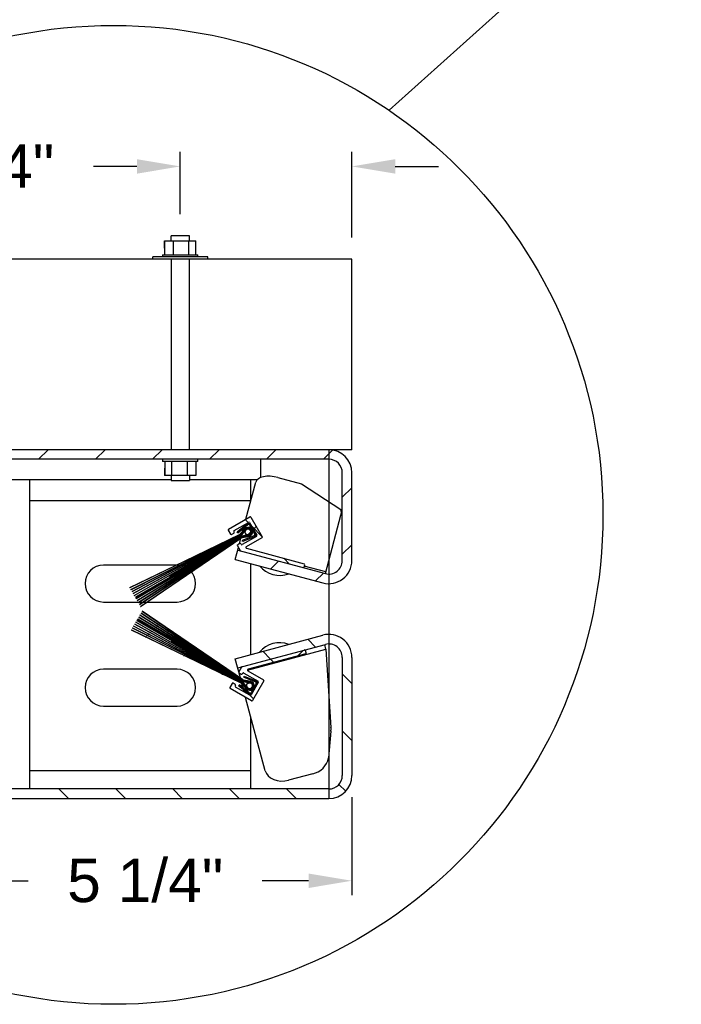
# Model space of a CAD drawing. Header units: inches. Extents: x 170 to 312, y 215 to 248.
# Tile 112 of 256: x 198.96 to 200.39, y 216.19 to 218.32. Entities that reach past the tile are written whole.
import ezdxf

# ---------------------------------------------------------------- set-up
doc = ezdxf.new("R2010")
doc.units = ezdxf.units.IN
doc.header["$LTSCALE"] = 0.25
doc.header["$MEASUREMENT"] = 0
doc.layers.add('ANNOTATIONS', color=1, linetype='Continuous')
doc.layers.add('DETAILS', color=4, linetype='Continuous')
doc.styles.add('ARIAL', font='arial.ttf', dxfattribs={"height": 0.09375})
doc.dimstyles.new('STANDARD$0', dxfattribs={"dimtxt": 0.09375, "dimasz": 0.09375, "dimexe": 0.03125, "dimexo": 0.046875, "dimgap": 0.09, "dimtad": 0, "dimtih": 1, "dimtoh": 1, "dimdec": 4, "dimzin": 0, "dimdsep": 46, "dimtxsty": 'ARIAL', "dimcen": 0.09, "dimadec": 0, "dimazin": 0, "dimtfac": 1, "dimtdec": 4, "dimtofl": 0, "dimtmove": 0, "dimatfit": 1, "dimfxl": 1, "dimtolj": 1, "dimtzin": 0, "dimarcsym": 0})
pattern_1 = [(45, (194.91003, 211.79544), (-0.061582, 0.061582), [])]
pattern_2 = [(135, (194.91003, 211.79544), (-0.061582, -0.061582), []), (225, (194.91003, 211.79544), (-0.061582, -0.1847461), [0.2177254, -0.1306352])]

# ---------------------------------------------------------------- blocks, each defined once
blk = doc.blocks.new('*D157')
at = {"layer": 'ANNOTATIONS', "color": 0, "lineweight": -2, "transparency": 16777216}
for p, q in [((199.6788, 216.6338), (199.6788, 216.4218)), ((198.7861, 216.584), (198.7861, 216.4218)), ((198.8798, 216.4531), (198.9787, 216.4531)), ((199.585, 216.4531), (199.4849, 216.4531))]:
    blk.add_line(p, q, dxfattribs=at)
at = {"layer": 'ANNOTATIONS', "color": 0, "transparency": 16777216}
for points in [[(198.8798, 216.4687), (198.8798, 216.4374), (198.7861, 216.4531)], [(199.585, 216.4687), (199.585, 216.4374), (199.6788, 216.4531)]]:
    blk.add_solid(points, dxfattribs=at)
at = {"layer": 'defpoints', "color": 0, "transparency": 16777216}
for p in [(199.6788, 216.6807), (198.7861, 216.6309), (199.6788, 216.4531)]:
    blk.add_point(p, dxfattribs=at)
at = {"layer": 'ANNOTATIONS', "color": 0, "transparency": 16777216, "insert": (199.2318, 216.4531), "char_height": 0.09375, "attachment_point": 5, "style": 'ARIAL'}
blk.add_mtext('\\A1;5 1/4"', dxfattribs=at)
blk = doc.blocks.new('*D159')
at = {"layer": 'ANNOTATIONS', "color": 0, "lineweight": -2, "transparency": 16777216}
for p, q in [((199.3076, 217.8949), (199.3076, 218.0294)), ((199.6788, 217.8445), (199.6788, 218.0294)), ((199.2138, 217.9982), (199.1201, 217.9982)), ((199.7725, 217.9982), (199.8663, 217.9982))]:
    blk.add_line(p, q, dxfattribs=at)
at = {"layer": 'ANNOTATIONS', "color": 0, "transparency": 16777216}
for points in [[(199.2138, 218.0138), (199.2138, 217.9825), (199.3076, 217.9982)], [(199.7725, 218.0138), (199.7725, 217.9825), (199.6788, 217.9982)]]:
    blk.add_solid(points, dxfattribs=at)
at = {"layer": 'defpoints', "color": 0, "transparency": 16777216}
for p in [(199.6788, 217.9982), (199.3076, 217.848), (199.6788, 217.7977)]:
    blk.add_point(p, dxfattribs=at)
at = {"layer": 'ANNOTATIONS', "color": 0, "transparency": 16777216, "insert": (198.8662, 217.9982), "char_height": 0.09375, "attachment_point": 5, "style": 'ARIAL'}
blk.add_mtext('\\A1;2 3/4"', dxfattribs=at)

msp = doc.modelspace()

# ---------------------------------------------------------------- hatches: boundary and pattern name
at = {"layer": 'DETAILS'}
h = msp.add_hatch(dxfattribs=at)
h.set_pattern_fill('ANSI31', color=256, scale=0.696721, style=0)
h.set_pattern_definition(pattern_1)
edge = h.paths.add_edge_path(flags=0)
edge.add_line((199.62143, 217.11738), (199.43177, 217.1682))
edge.add_line((199.43177, 217.1682), (199.4264, 217.14818))
edge.add_line((199.4264, 217.14818), (199.61606, 217.09736))
edge.add_arc((199.62896, 217.14547), 0.04982, 255, 360)
edge.add_line((199.67877, 217.14547), (199.67877, 217.33555))
edge.add_arc((199.62896, 217.33555), 0.04982, 0, 90)
edge.add_line((199.62896, 217.38537), (198.85769, 217.38537))
edge.add_arc((198.85769, 217.33555), 0.04982, 90, 180)
edge.add_line((198.80787, 217.33555), (198.80787, 216.70145))
edge.add_arc((198.85769, 216.70145), 0.04982, 180, 270)
edge.add_line((198.85769, 216.65163), (198.9385, 216.65163))
edge.add_line((198.9385, 216.65163), (198.9385, 216.67236))
edge.add_line((198.9385, 216.67236), (198.85769, 216.67236))
edge.add_arc((198.85769, 216.70145), 0.02909, 180, 270, ccw=False)
edge.add_line((198.8286, 216.70145), (198.8286, 217.33555))
edge.add_arc((198.85769, 217.33555), 0.02909, 90, 180, ccw=False)
edge.add_line((198.85769, 217.36464), (199.62896, 217.36464))
edge.add_arc((199.62896, 217.33555), 0.02909, 0, 90, ccw=False)
edge.add_line((199.65804, 217.33555), (199.65804, 217.14547))
edge.add_arc((199.62896, 217.14547), 0.02909, 255, 360, ccw=False)
h = msp.add_hatch(dxfattribs=at)
h.set_pattern_fill('ANSI38', color=256, scale=0.696721, angle=90, style=0)
h.set_pattern_definition(pattern_2)
edge = h.paths.add_edge_path(flags=0)
edge.add_arc((199.43262, 217.1781), 0.00174, 120, 210)
edge.add_line((199.43111, 217.17723), (199.4368, 217.16738))
edge.add_arc((199.4383, 217.16825), 0.00174, 210, 255)
edge.add_line((199.43785, 217.16657), (199.57324, 217.13029))
edge.add_arc((199.57369, 217.13197), 0.00174, 255, 345)
edge.add_line((199.57537, 217.13152), (199.57672, 217.13657))
edge.add_arc((199.57504, 217.13702), 0.00174, 345, 435)
edge.add_line((199.57549, 217.1387), (199.45083, 217.17211))
edge.add_arc((199.45128, 217.17379), 0.00174, 120, 255, ccw=False)
edge.add_line((199.45041, 217.1753), (199.48429, 217.19486))
edge.add_arc((199.48342, 217.19636), 0.00174, 300, 390)
edge.add_line((199.48492, 217.19723), (199.46054, 217.23947))
edge.add_arc((199.45903, 217.2386), 0.00174, 30, 120)
edge.add_line((199.45816, 217.24011), (199.41215, 217.21355))
edge.add_arc((199.41302, 217.21204), 0.00174, 120, 210)
edge.add_line((199.41151, 217.21117), (199.4163, 217.20287))
edge.add_arc((199.41781, 217.20374), 0.00174, 210, 300)
edge.add_line((199.41868, 217.20223), (199.42321, 217.20485))
edge.add_arc((199.42234, 217.20635), 0.00174, 300, 390)
edge.add_line((199.42385, 217.20723), (199.42341, 217.20798))
edge.add_arc((199.42492, 217.20885), 0.00174, 120, 210, ccw=False)
edge.add_line((199.42405, 217.21036), (199.45497, 217.22821))
edge.add_arc((199.45584, 217.2267), 0.00174, 30, 120, ccw=False)
edge.add_line((199.45735, 217.22757), (199.47303, 217.20042))
edge.add_arc((199.47152, 217.19955), 0.00174, -60, 30, ccw=False)
edge.add_line((199.47239, 217.19804), (199.44147, 217.18019))
edge.add_arc((199.4406, 217.1817), 0.00174, 210, 300, ccw=False)
edge.add_line((199.43909, 217.18083), (199.43865, 217.18158))
edge.add_arc((199.43714, 217.18071), 0.00174, 30, 120)
edge.add_line((199.43627, 217.18222), (199.43175, 217.17961))
h = msp.add_hatch(dxfattribs=at)
h.set_pattern_fill('ANSI31', color=256, scale=0.696721, style=0)
h.set_pattern_definition(pattern_1)
edge = h.paths.add_edge_path(flags=0)
edge.add_line((199.442, 217.19525), (199.45347, 217.19771))
edge.add_arc((199.45418, 217.20759), 0.00991, 265.87014, 514.12986)
edge.add_line((199.44526, 217.21192), (199.4374, 217.20322))
edge.add_arc((199.42965, 217.21022), 0.01045, 300, 317.89522, ccw=False)
edge.add_line((199.43487, 217.20117), (199.19851, 217.08716))
edge.add_line((199.19851, 217.08716), (199.19866, 217.08691))
edge.add_line((199.19866, 217.08691), (199.43496, 217.20102))
edge.add_arc((199.42965, 217.21022), 0.01062, 300, 317.89522)
edge.add_line((199.43753, 217.2031), (199.44541, 217.21182))
edge.add_arc((199.45418, 217.20759), 0.00973, -94.27546, 154.27546, ccw=False)
edge.add_line((199.45345, 217.19789), (199.44197, 217.19542))
edge.add_arc((199.44419, 217.18503), 0.01062, 102.10478, 120)
edge.add_line((199.43888, 217.19423), (199.2219, 217.04665))
edge.add_line((199.2219, 217.04665), (199.22205, 217.04639))
edge.add_line((199.22205, 217.04639), (199.43897, 217.19408))
edge.add_arc((199.44419, 217.18503), 0.01045, 102.10478, 120, ccw=False)
h = msp.add_hatch(dxfattribs=at)
h.set_pattern_fill('ANSI31', color=256, scale=0.696721, style=0)
h.set_pattern_definition(pattern_1)
edge = h.paths.add_edge_path(flags=0)
edge.add_line((199.44193, 217.19559), (199.45344, 217.19806))
edge.add_arc((199.45418, 217.20759), 0.00956, 265.57496, 514.42504)
edge.add_line((199.44556, 217.21172), (199.43766, 217.20298))
edge.add_arc((199.42965, 217.21022), 0.0108, 300, 317.89522, ccw=False)
edge.add_line((199.43505, 217.20087), (199.20096, 217.08292))
edge.add_line((199.20096, 217.08292), (199.20111, 217.08266))
edge.add_line((199.20111, 217.08266), (199.43514, 217.20072))
edge.add_arc((199.42965, 217.21022), 0.01097, 300, 317.89522)
edge.add_line((199.43779, 217.20287), (199.4457, 217.21162))
edge.add_arc((199.45418, 217.20759), 0.00939, -94.5788, 154.5788, ccw=False)
edge.add_line((199.45343, 217.19824), (199.44189, 217.19576))
edge.add_arc((199.44419, 217.18503), 0.01097, 102.10478, 120)
edge.add_line((199.43871, 217.19454), (199.21945, 217.05089))
edge.add_line((199.21945, 217.05089), (199.2196, 217.05064))
edge.add_line((199.2196, 217.05064), (199.43879, 217.19438))
edge.add_arc((199.44419, 217.18503), 0.0108, 102.10478, 120, ccw=False)
h = msp.add_hatch(dxfattribs=at)
h.set_pattern_fill('ANSI31', color=256, scale=0.696721, style=0)
h.set_pattern_definition(pattern_1)
edge = h.paths.add_edge_path(flags=0)
edge.add_line((199.44186, 217.19593), (199.45342, 217.19841))
edge.add_arc((199.45418, 217.20759), 0.00921, 265.26307, 514.73693)
edge.add_line((199.44585, 217.21152), (199.43792, 217.20275))
edge.add_arc((199.42965, 217.21022), 0.01115, 300, 317.89522, ccw=False)
edge.add_line((199.43522, 217.20057), (199.20339, 217.07871))
edge.add_line((199.20339, 217.07871), (199.20354, 217.07846))
edge.add_line((199.20354, 217.07846), (199.43531, 217.20042))
edge.add_arc((199.42965, 217.21022), 0.01132, 300, 317.89522)
edge.add_line((199.43805, 217.20263), (199.446, 217.21143))
edge.add_arc((199.45418, 217.20759), 0.00904, -94.89964, 154.89964, ccw=False)
edge.add_line((199.45341, 217.19859), (199.44182, 217.1961))
edge.add_arc((199.44419, 217.18503), 0.01132, 102.10478, 120)
edge.add_line((199.43853, 217.19484), (199.21703, 217.0551))
edge.add_line((199.21703, 217.0551), (199.21717, 217.05484))
edge.add_line((199.21717, 217.05484), (199.43862, 217.19469))
edge.add_arc((199.44419, 217.18503), 0.01115, 102.10478, 120, ccw=False)
h = msp.add_hatch(dxfattribs=at)
h.set_pattern_fill('ANSI31', color=256, scale=0.696721, style=0)
h.set_pattern_definition(pattern_1)
edge = h.paths.add_edge_path(flags=0)
edge.add_line((199.44178, 217.19627), (199.4534, 217.19876))
edge.add_arc((199.45418, 217.20759), 0.00886, 264.93284, 515.06716)
edge.add_line((199.44614, 217.21133), (199.43818, 217.20252))
edge.add_arc((199.42965, 217.21022), 0.0115, 300, 317.89522, ccw=False)
edge.add_line((199.4354, 217.20027), (199.20581, 217.07453))
edge.add_line((199.20581, 217.07453), (199.20595, 217.07428))
edge.add_line((199.20595, 217.07428), (199.43548, 217.20012))
edge.add_arc((199.42965, 217.21022), 0.01167, 300, 317.89522)
edge.add_line((199.43831, 217.2024), (199.44629, 217.21123))
edge.add_arc((199.45418, 217.20759), 0.00869, -95.23973, 155.23973, ccw=False)
edge.add_line((199.45339, 217.19894), (199.44175, 217.19644))
edge.add_arc((199.44419, 217.18503), 0.01167, 102.10478, 120)
edge.add_line((199.43836, 217.19514), (199.21461, 217.05928))
edge.add_line((199.21461, 217.05928), (199.21476, 217.05903))
edge.add_line((199.21476, 217.05903), (199.43845, 217.19499))
edge.add_arc((199.44419, 217.18503), 0.0115, 102.10478, 120, ccw=False)
h = msp.add_hatch(dxfattribs=at)
h.set_pattern_fill('ANSI31', color=256, scale=0.696721, style=0)
h.set_pattern_definition(pattern_1)
edge = h.paths.add_edge_path(flags=0)
edge.add_line((199.43857, 217.20217), (199.44658, 217.21104))
edge.add_arc((199.45418, 217.20759), 0.00834, -95.60109, 155.60109, ccw=False)
edge.add_line((199.45337, 217.19929), (199.44167, 217.19678))
edge.add_arc((199.44419, 217.18503), 0.01202, 102.10478, 120)
edge.add_line((199.43818, 217.19544), (199.21221, 217.06344))
edge.add_line((199.21221, 217.06344), (199.21236, 217.06319))
edge.add_line((199.21236, 217.06319), (199.43827, 217.19529))
edge.add_arc((199.44419, 217.18503), 0.01184, 102.10478, 120, ccw=False)
edge.add_line((199.44171, 217.19661), (199.45338, 217.19912))
edge.add_arc((199.45418, 217.20759), 0.00851, 264.58238, 515.41762)
edge.add_line((199.44644, 217.21113), (199.43844, 217.20228))
edge.add_arc((199.42965, 217.21022), 0.01184, 300, 317.89522, ccw=False)
edge.add_line((199.43557, 217.19997), (199.20821, 217.07037))
edge.add_line((199.20821, 217.07037), (199.20836, 217.07012))
edge.add_line((199.20836, 217.07012), (199.43566, 217.19982))
edge.add_arc((199.42965, 217.21022), 0.01202, 300, 317.89522)
h = msp.add_hatch(dxfattribs=at)
h.set_pattern_fill('ANSI31', color=256, scale=0.696721, style=0)
h.set_pattern_definition(pattern_1)
edge = h.paths.add_edge_path(flags=0)
edge.add_line((199.45328, 217.20123), (199.44127, 217.19866))
edge.add_arc((199.44419, 217.18503), 0.01393, 102.10478, 120)
edge.add_line((199.43723, 217.1971), (199.21059, 217.06625))
edge.add_line((199.21059, 217.06625), (199.21146, 217.06474))
edge.add_line((199.21146, 217.06474), (199.4381, 217.19559))
edge.add_arc((199.44419, 217.18503), 0.01219, 102.10478, 120, ccw=False)
edge.add_line((199.44164, 217.19695), (199.45336, 217.19947))
edge.add_arc((199.45418, 217.20759), 0.00817, 264.20956, 515.79044)
edge.add_line((199.44673, 217.21094), (199.4387, 217.20205))
edge.add_arc((199.42965, 217.21022), 0.01219, 300, 317.89522, ccw=False)
edge.add_line((199.43575, 217.19966), (199.28453, 217.11236))
edge.add_line((199.28453, 217.11236), (199.2854, 217.11085))
edge.add_line((199.2854, 217.11085), (199.43662, 217.19816))
edge.add_arc((199.42965, 217.21022), 0.01393, 300, 317.89522)
edge.add_line((199.43999, 217.20088), (199.44822, 217.20999))
edge.add_arc((199.45418, 217.20759), 0.00642, -98.09344, 158.09344, ccw=False)
h = msp.add_hatch(dxfattribs=at)
h.set_pattern_fill('ANSI31', color=256, scale=0.696721, style=0)
h.set_pattern_definition(pattern_1)
edge = h.paths.add_edge_path(flags=0)
edge.add_arc((199.46585, 217.20187), 0.00288, -68.65121, 30, ccw=False)
edge.add_line((199.4669, 217.19919), (199.44167, 217.18933))
edge.add_line((199.44167, 217.18933), (199.44262, 217.18689))
edge.add_line((199.44262, 217.18689), (199.46785, 217.19675))
edge.add_arc((199.46585, 217.20187), 0.00549, 291.34879, 390)
edge.add_line((199.47061, 217.20461), (199.45977, 217.22339))
edge.add_arc((199.45501, 217.22064), 0.00549, 30, 128.65121)
edge.add_line((199.45159, 217.22493), (199.43043, 217.20801))
edge.add_line((199.43043, 217.20801), (199.43206, 217.20597))
edge.add_line((199.43206, 217.20597), (199.45322, 217.22289))
edge.add_arc((199.45501, 217.22064), 0.00288, 30, 128.65121, ccw=False)
edge.add_line((199.45751, 217.22208), (199.46835, 217.20331))
h = msp.add_hatch(dxfattribs=at)
h.set_pattern_fill('ANSI31', color=256, scale=0.696721, style=0)
h.set_pattern_definition(pattern_1)
edge = h.paths.add_edge_path(flags=0)
edge.add_arc((199.45418, 217.20759), 0.00634, 180, 540)
h = msp.add_hatch(dxfattribs=at)
h.set_pattern_fill('ANSI31', color=256, scale=0.696721, style=0)
h.set_pattern_definition(pattern_1)
edge = h.paths.add_edge_path(flags=0)
edge.add_line((199.45683, 216.88479), (199.44537, 216.88724))
edge.add_arc((199.44756, 216.89746), 0.01045, 240, 257.89522, ccw=False)
edge.add_line((199.44233, 216.88841), (199.22542, 217.0361))
edge.add_line((199.22542, 217.0361), (199.22527, 217.03584))
edge.add_line((199.22527, 217.03584), (199.44225, 216.88826))
edge.add_arc((199.44756, 216.89746), 0.01062, 240, 257.89522)
edge.add_line((199.44533, 216.88707), (199.45682, 216.88461))
edge.add_arc((199.45755, 216.8749), 0.00973, -154.27546, 94.27546, ccw=False)
edge.add_line((199.44878, 216.87068), (199.4409, 216.8794))
edge.add_arc((199.43301, 216.87227), 0.01062, 42.10478, 60)
edge.add_line((199.43833, 216.88147), (199.20203, 216.99559))
edge.add_line((199.20203, 216.99559), (199.20188, 216.99533))
edge.add_line((199.20188, 216.99533), (199.43824, 216.88132))
edge.add_arc((199.43301, 216.87227), 0.01045, 42.10478, 60, ccw=False)
edge.add_line((199.44077, 216.87928), (199.44863, 216.87058))
edge.add_arc((199.45755, 216.8749), 0.00991, 205.87014, 454.12986)
h = msp.add_hatch(dxfattribs=at)
h.set_pattern_fill('ANSI31', color=256, scale=0.696721, style=0)
h.set_pattern_definition(pattern_1)
edge = h.paths.add_edge_path(flags=0)
edge.add_line((199.45681, 216.88443), (199.44529, 216.8869))
edge.add_arc((199.44756, 216.89746), 0.0108, 240, 257.89522, ccw=False)
edge.add_line((199.44216, 216.88811), (199.22297, 217.03186))
edge.add_line((199.22297, 217.03186), (199.22282, 217.0316))
edge.add_line((199.22282, 217.0316), (199.44207, 216.88796))
edge.add_arc((199.44756, 216.89746), 0.01097, 240, 257.89522)
edge.add_line((199.44526, 216.88673), (199.4568, 216.88426))
edge.add_arc((199.45755, 216.8749), 0.00939, -154.5788, 94.5788, ccw=False)
edge.add_line((199.44907, 216.87087), (199.44116, 216.87963))
edge.add_arc((199.43301, 216.87227), 0.01097, 42.10478, 60)
edge.add_line((199.4385, 216.88178), (199.20448, 216.99983))
edge.add_line((199.20448, 216.99983), (199.20433, 216.99958))
edge.add_line((199.20433, 216.99958), (199.43841, 216.88162))
edge.add_arc((199.43301, 216.87227), 0.0108, 42.10478, 60, ccw=False)
edge.add_line((199.44103, 216.87951), (199.44892, 216.87078))
edge.add_arc((199.45755, 216.8749), 0.00956, 205.57496, 454.42504)
h = msp.add_hatch(dxfattribs=at)
h.set_pattern_fill('ANSI31', color=256, scale=0.696721, style=0)
h.set_pattern_definition(pattern_1)
edge = h.paths.add_edge_path(flags=0)
edge.add_line((199.45678, 216.88408), (199.44522, 216.88656))
edge.add_arc((199.44756, 216.89746), 0.01115, 240, 257.89522, ccw=False)
edge.add_line((199.44198, 216.88781), (199.22054, 217.02765))
edge.add_line((199.22054, 217.02765), (199.22039, 217.0274))
edge.add_line((199.22039, 217.0274), (199.4419, 216.88766))
edge.add_arc((199.44756, 216.89746), 0.01132, 240, 257.89522)
edge.add_line((199.44518, 216.88639), (199.45677, 216.88391))
edge.add_arc((199.45755, 216.8749), 0.00904, -154.89964, 94.89964, ccw=False)
edge.add_line((199.44936, 216.87107), (199.44141, 216.87986))
edge.add_arc((199.43301, 216.87227), 0.01132, 42.10478, 60)
edge.add_line((199.43868, 216.88208), (199.2069, 217.00404))
edge.add_line((199.2069, 217.00404), (199.20676, 217.00378))
edge.add_line((199.20676, 217.00378), (199.43859, 216.88193))
edge.add_arc((199.43301, 216.87227), 0.01115, 42.10478, 60, ccw=False)
edge.add_line((199.44128, 216.87975), (199.44921, 216.87097))
edge.add_arc((199.45755, 216.8749), 0.00921, 205.26307, 454.73693)
h = msp.add_hatch(dxfattribs=at)
h.set_pattern_fill('ANSI31', color=256, scale=0.696721, style=0)
h.set_pattern_definition(pattern_1)
edge = h.paths.add_edge_path(flags=0)
edge.add_line((199.45676, 216.88373), (199.44515, 216.88622))
edge.add_arc((199.44756, 216.89746), 0.0115, 240, 257.89522, ccw=False)
edge.add_line((199.44181, 216.88751), (199.21812, 217.02347))
edge.add_line((199.21812, 217.02347), (199.21798, 217.02322))
edge.add_line((199.21798, 217.02322), (199.44172, 216.88736))
edge.add_arc((199.44756, 216.89746), 0.01167, 240, 257.89522)
edge.add_line((199.44511, 216.88605), (199.45675, 216.88356))
edge.add_arc((199.45755, 216.8749), 0.00869, -155.23973, 95.23973, ccw=False)
edge.add_line((199.44965, 216.87126), (199.44167, 216.8801))
edge.add_arc((199.43301, 216.87227), 0.01167, 42.10478, 60)
edge.add_line((199.43885, 216.88238), (199.20932, 217.00822))
edge.add_line((199.20932, 217.00822), (199.20917, 217.00796))
edge.add_line((199.20917, 217.00796), (199.43876, 216.88223))
edge.add_arc((199.43301, 216.87227), 0.0115, 42.10478, 60, ccw=False)
edge.add_line((199.44154, 216.87998), (199.44951, 216.87117))
edge.add_arc((199.45755, 216.8749), 0.00886, 204.93284, 455.06716)
h = msp.add_hatch(dxfattribs=at)
h.set_pattern_fill('ANSI31', color=256, scale=0.696721, style=0)
h.set_pattern_definition(pattern_1)
edge = h.paths.add_edge_path(flags=0)
edge.add_line((199.44995, 216.87146), (199.44193, 216.88033))
edge.add_arc((199.43301, 216.87227), 0.01202, 42.10478, 60)
edge.add_line((199.43902, 216.88268), (199.21172, 217.01238))
edge.add_line((199.21172, 217.01238), (199.21157, 217.01213))
edge.add_line((199.21157, 217.01213), (199.43894, 216.88253))
edge.add_arc((199.43301, 216.87227), 0.01184, 42.10478, 60, ccw=False)
edge.add_line((199.4418, 216.88021), (199.4498, 216.87136))
edge.add_arc((199.45755, 216.8749), 0.00851, 204.58238, 455.41762)
edge.add_line((199.45674, 216.88338), (199.44507, 216.88588))
edge.add_arc((199.44756, 216.89746), 0.01184, 240, 257.89522, ccw=False)
edge.add_line((199.44164, 216.88721), (199.21572, 217.01931))
edge.add_line((199.21572, 217.01931), (199.21557, 217.01905))
edge.add_line((199.21557, 217.01905), (199.44155, 216.88706))
edge.add_arc((199.44756, 216.89746), 0.01202, 240, 257.89522)
edge.add_line((199.44504, 216.88571), (199.45673, 216.8832))
edge.add_arc((199.45755, 216.8749), 0.00834, -155.60109, 95.60109, ccw=False)
h = msp.add_hatch(dxfattribs=at)
h.set_pattern_fill('ANSI31', color=256, scale=0.696721, style=0)
h.set_pattern_definition(pattern_1)
edge = h.paths.add_edge_path(flags=0)
edge.add_line((199.21395, 217.01625), (199.44059, 216.8854))
edge.add_arc((199.44756, 216.89746), 0.01393, 240, 257.89522)
edge.add_line((199.44464, 216.88384), (199.45664, 216.88126))
edge.add_arc((199.45755, 216.8749), 0.00642, -158.09344, 98.09344, ccw=False)
edge.add_line((199.45158, 216.87251), (199.44335, 216.88162))
edge.add_arc((199.43301, 216.87227), 0.01393, 42.10478, 60)
edge.add_line((199.43998, 216.88434), (199.28877, 216.97164))
edge.add_line((199.28877, 216.97164), (199.28789, 216.97014))
edge.add_line((199.28789, 216.97014), (199.43911, 216.88283))
edge.add_arc((199.43301, 216.87227), 0.01219, 42.10478, 60, ccw=False)
edge.add_line((199.44206, 216.88045), (199.4501, 216.87155))
edge.add_arc((199.45755, 216.8749), 0.00817, 204.20956, 455.79044)
edge.add_line((199.45672, 216.88303), (199.445, 216.88554))
edge.add_arc((199.44756, 216.89746), 0.01219, 240, 257.89522, ccw=False)
edge.add_line((199.44146, 216.8869), (199.21482, 217.01775))
edge.add_line((199.21482, 217.01775), (199.21395, 217.01625))
h = msp.add_hatch(dxfattribs=at)
h.set_pattern_fill('ANSI31', color=256, scale=0.696721, angle=90, style=0)
h.set_pattern_definition([(135, (194.91003, 211.79544), (-0.061582, -0.061582), [])])
edge = h.paths.add_edge_path(flags=0)
edge.add_line((199.43177, 216.9134), (199.62143, 216.96422))
edge.add_arc((199.62896, 216.93612), 0.02909, 0, 105, ccw=False)
edge.add_line((199.65804, 216.93612), (199.65804, 216.68072))
edge.add_arc((199.62896, 216.68072), 0.02909, 270, 360, ccw=False)
edge.add_line((199.62896, 216.65163), (198.83696, 216.65163))
edge.add_arc((198.83696, 216.68072), 0.02909, 180, 270, ccw=False)
edge.add_line((198.80787, 216.68072), (198.80787, 216.93572))
edge.add_line((198.80787, 216.93572), (198.78714, 216.93572))
edge.add_line((198.78714, 216.93572), (198.78714, 216.68072))
edge.add_arc((198.83696, 216.68072), 0.04982, 180, 270)
edge.add_line((198.83696, 216.63091), (199.62896, 216.63091))
edge.add_arc((199.62896, 216.68072), 0.04982, 270, 360)
edge.add_line((199.67877, 216.68072), (199.67877, 216.93612))
edge.add_arc((199.62896, 216.93612), 0.04982, 0, 105)
edge.add_line((199.61606, 216.98424), (199.4264, 216.93342))
edge.add_line((199.4264, 216.93342), (199.43177, 216.9134))
h = msp.add_hatch(dxfattribs=at)
h.set_pattern_fill('ANSI38', color=256, scale=0.696721, angle=90, style=0)
h.set_pattern_definition(pattern_2)
edge = h.paths.add_edge_path(flags=0)
edge.add_arc((199.44167, 216.91425), 0.00174, 105, 150)
edge.add_line((199.44016, 216.91512), (199.43447, 216.90527))
edge.add_arc((199.43598, 216.9044), 0.00174, 150, 240)
edge.add_line((199.43511, 216.90289), (199.43964, 216.90028))
edge.add_arc((199.44051, 216.90179), 0.00174, 240, 330)
edge.add_line((199.44202, 216.90091), (199.44245, 216.90167))
edge.add_arc((199.44396, 216.9008), 0.00174, 60, 150, ccw=False)
edge.add_line((199.44483, 216.90231), (199.47575, 216.88445))
edge.add_arc((199.47488, 216.88294), 0.00174, -30, 60, ccw=False)
edge.add_line((199.47639, 216.88207), (199.46072, 216.85492))
edge.add_arc((199.45921, 216.85579), 0.00174, 240, 330, ccw=False)
edge.add_line((199.45834, 216.85428), (199.42741, 216.87214))
edge.add_arc((199.42828, 216.87365), 0.00174, 150, 240, ccw=False)
edge.add_line((199.42678, 216.87452), (199.42721, 216.87527))
edge.add_arc((199.4257, 216.87614), 0.00174, 330, 420)
edge.add_line((199.42657, 216.87765), (199.42205, 216.88026))
edge.add_arc((199.42118, 216.87875), 0.00174, 60, 150)
edge.add_line((199.41967, 216.87963), (199.41488, 216.87133))
edge.add_arc((199.41639, 216.87046), 0.00174, 150, 240)
edge.add_line((199.41552, 216.86895), (199.46152, 216.84239))
edge.add_arc((199.46239, 216.8439), 0.00174, 240, 330)
edge.add_line((199.4639, 216.84302), (199.48829, 216.88526))
edge.add_arc((199.48678, 216.88613), 0.00174, 330, 420)
edge.add_line((199.48765, 216.88764), (199.45377, 216.9072))
edge.add_arc((199.45464, 216.90871), 0.00174, 105, 240, ccw=False)
edge.add_line((199.45419, 216.91039), (199.57886, 216.94379))
edge.add_arc((199.57841, 216.94548), 0.00174, 285, 375)
edge.add_line((199.58009, 216.94593), (199.57874, 216.95097))
edge.add_arc((199.57705, 216.95052), 0.00174, 15, 105)
edge.add_line((199.5766, 216.95221), (199.44122, 216.91593))

# ---------------------------------------------------------------- linework, layer by layer
for p, q in [((199.75909, 218.11956), (200.39131, 218.68666)), ((199.2738, 217.82141), (199.2738, 217.83751)), ((199.2738, 217.83751), (199.34134, 217.83751)), ((199.27388, 217.80722), (199.27388, 217.83751)), ((199.28765, 217.83751), (199.28765, 217.84801)), ((199.32749, 217.84801), (199.28765, 217.84801)), ((199.29273, 217.80722), (199.29273, 217.83751)), ((199.32642, 217.80722), (199.32642, 217.83751)), ((199.32749, 217.83751), (199.32749, 217.84801)), ((199.34126, 217.80722), (199.34126, 217.83751)), ((199.34134, 217.82141), (199.34134, 217.83751)), ((199.26932, 217.80722), (199.26932, 217.80244)), ((199.26932, 217.80722), (199.34582, 217.80722)), ((199.34582, 217.80244), (199.34582, 217.80722)), ((199.67877, 217.79766), (198.49193, 217.79766)), ((199.36707, 217.80244), (199.24807, 217.80244)), ((199.24807, 217.79766), (199.24807, 217.80244)), ((199.28765, 217.79766), (199.28765, 217.38537)), ((199.32749, 217.38537), (199.32749, 217.79766)), ((199.36707, 217.79766), (199.36707, 217.80244)), ((199.67877, 217.38537), (199.67877, 217.79766)), ((199.67877, 217.38537), (198.49193, 217.38537)), ((199.62896, 217.38537), (199.62896, 216.63091)), ((199.62896, 217.36464), (198.85769, 217.36464)), ((199.26932, 217.36464), (199.26932, 217.35986)), ((199.34582, 217.35986), (199.26932, 217.35986)), ((199.27388, 217.35986), (199.27388, 217.32958)), ((199.28872, 217.35986), (199.28872, 217.32958)), ((199.32241, 217.35986), (199.32241, 217.32958)), ((199.34126, 217.35986), (199.34126, 217.32958)), ((199.34582, 217.35986), (199.34582, 217.36464)), ((199.48177, 217.32533), (199.48177, 217.36464)), ((199.2738, 217.34568), (199.2738, 217.32958)), ((199.34134, 217.34568), (199.34134, 217.32958)), ((198.91569, 217.3211), (199.28765, 217.3211)), ((198.98205, 216.65163), (198.98205, 217.3211)), ((199.34134, 217.32958), (199.2738, 217.32958)), ((199.28765, 217.32958), (199.28765, 217.31908)), ((199.28765, 217.31908), (199.32749, 217.31908)), ((199.32749, 217.32958), (199.32749, 217.31908)), ((199.32749, 217.3211), (199.47473, 217.3211)), ((199.46017, 217.27421), (199.46017, 217.3211)), ((199.51891, 217.32517), (199.57, 217.31148)), ((199.65804, 217.14547), (199.65804, 217.33555)), ((199.67877, 217.14547), (199.67877, 217.33555)), ((199.44973, 217.23524), (199.47121, 217.31541)), ((199.46042, 217.27511), (198.98205, 217.27511)), ((199.41215, 217.21355), (199.45816, 217.24011)), ((199.46054, 217.23947), (199.48492, 217.19723)), ((199.62143, 217.11738), (199.65524, 217.24356)), ((199.41151, 217.21117), (199.4163, 217.20287)), ((199.42405, 217.21036), (199.45497, 217.22821)), ((199.43043, 217.20801), (199.45159, 217.22493)), ((199.43206, 217.20597), (199.45322, 217.22289)), ((199.4374, 217.20322), (199.44526, 217.21192)), ((199.44541, 217.21182), (199.43753, 217.2031)), ((199.43766, 217.20298), (199.44556, 217.21172)), ((199.4457, 217.21162), (199.43779, 217.20287)), ((199.43792, 217.20275), (199.44585, 217.21152)), ((199.446, 217.21143), (199.43805, 217.20263)), ((199.43818, 217.20252), (199.44614, 217.21133)), ((199.44629, 217.21123), (199.43831, 217.2024)), ((199.43844, 217.20228), (199.44644, 217.21113)), ((199.44658, 217.21104), (199.43857, 217.20217)), ((199.44673, 217.21094), (199.4387, 217.20205)), ((199.43999, 217.20088), (199.44822, 217.20999)), ((199.44273, 217.20911), (199.44457, 217.21597)), ((199.44571, 217.22023), (199.44655, 217.22335)), ((199.45735, 217.22757), (199.47303, 217.20042)), ((199.45751, 217.22208), (199.46835, 217.20331)), ((199.19851, 217.08716), (199.43487, 217.20117)), ((199.43496, 217.20102), (199.19866, 217.08691)), ((199.20096, 217.08292), (199.43505, 217.20087)), ((199.43514, 217.20072), (199.20111, 217.08266)), ((199.20339, 217.07871), (199.43522, 217.20057)), ((199.43531, 217.20042), (199.20354, 217.07846)), ((199.20581, 217.07453), (199.4354, 217.20027)), ((199.43548, 217.20012), (199.20595, 217.07428)), ((199.20821, 217.07037), (199.43557, 217.19997)), ((199.43566, 217.19982), (199.20836, 217.07012)), ((199.43723, 217.1971), (199.21059, 217.06625)), ((199.21146, 217.06474), (199.4381, 217.19559)), ((199.21221, 217.06344), (199.43818, 217.19544)), ((199.43827, 217.19529), (199.21236, 217.06319)), ((199.21461, 217.05928), (199.43836, 217.19514)), ((199.43845, 217.19499), (199.21476, 217.05903)), ((199.21703, 217.0551), (199.43853, 217.19484)), ((199.43862, 217.19469), (199.21717, 217.05484)), ((199.21945, 217.05089), (199.43871, 217.19454)), ((199.43879, 217.19438), (199.2196, 217.05064)), ((199.2219, 217.04665), (199.43888, 217.19423)), ((199.43897, 217.19408), (199.22205, 217.04639)), ((199.43575, 217.19966), (199.28453, 217.11236)), ((199.2854, 217.11085), (199.43662, 217.19816)), ((199.41868, 217.20223), (199.42321, 217.20485)), ((199.42385, 217.20723), (199.42341, 217.20798)), ((199.43206, 217.20597), (199.43043, 217.20801)), ((199.43539, 217.18171), (199.43865, 217.19386)), ((199.43871, 217.19412), (199.43878, 217.19438)), ((199.43885, 217.19462), (199.43891, 217.19485)), ((199.43897, 217.19508), (199.43903, 217.1953)), ((199.43909, 217.19553), (199.43915, 217.19575)), ((199.43921, 217.19597), (199.43927, 217.19619)), ((199.43982, 217.19826), (199.44075, 217.20173)), ((199.45328, 217.20123), (199.44127, 217.19866)), ((199.47239, 217.19804), (199.44147, 217.18019)), ((199.44164, 217.19695), (199.45336, 217.19947)), ((199.44167, 217.19678), (199.45337, 217.19929)), ((199.4669, 217.19919), (199.44167, 217.18933)), ((199.44262, 217.18689), (199.44167, 217.18933)), ((199.45338, 217.19912), (199.44171, 217.19661)), ((199.44174, 217.20542), (199.44184, 217.20579)), ((199.44175, 217.19644), (199.45339, 217.19894)), ((199.4534, 217.19876), (199.44178, 217.19627)), ((199.44182, 217.1961), (199.45341, 217.19859)), ((199.45342, 217.19841), (199.44186, 217.19593)), ((199.44189, 217.19576), (199.45343, 217.19824)), ((199.45344, 217.19806), (199.44193, 217.19559)), ((199.44194, 217.20616), (199.44204, 217.20653)), ((199.44197, 217.19542), (199.45345, 217.19789)), ((199.45347, 217.19771), (199.442, 217.19525)), ((199.44214, 217.2069), (199.44224, 217.20727)), ((199.44234, 217.20764), (199.44243, 217.208)), ((199.44253, 217.20837), (199.44263, 217.20874)), ((199.46785, 217.19675), (199.44262, 217.18689)), ((199.48429, 217.19486), (199.45041, 217.1753)), ((199.4264, 217.14818), (199.43321, 217.17359)), ((199.43111, 217.17723), (199.4368, 217.16738)), ((199.43627, 217.18222), (199.43175, 217.17961)), ((199.43177, 217.1682), (199.62143, 217.11738)), ((199.4344, 217.17153), (199.43278, 217.17196)), ((199.43909, 217.18083), (199.43865, 217.18158)), ((199.45083, 217.17211), (199.57549, 217.1387)), ((199.4264, 217.14818), (199.61606, 217.09736)), ((199.3008, 217.13566), (199.14142, 217.13566)), ((199.46017, 216.94247), (199.46017, 217.13913)), ((199.57537, 217.13152), (199.57672, 217.13657)), ((199.62244, 217.12114), (199.57593, 217.1336)), ((199.28453, 217.11236), (199.2854, 217.11085)), ((199.19851, 217.08716), (199.19866, 217.08691)), ((199.20096, 217.08292), (199.20111, 217.08266)), ((199.20339, 217.07871), (199.20354, 217.07846)), ((199.20581, 217.07453), (199.20595, 217.07428)), ((199.20821, 217.07037), (199.20836, 217.07012)), ((199.21059, 217.06625), (199.21146, 217.06474)), ((199.21221, 217.06344), (199.21236, 217.06319)), ((199.14142, 217.05597), (199.3008, 217.05597)), ((199.21461, 217.05928), (199.21476, 217.05903)), ((199.21703, 217.0551), (199.21717, 217.05484)), ((199.21945, 217.05089), (199.2196, 217.05064)), ((199.2219, 217.04665), (199.22205, 217.04639)), ((199.21572, 217.01931), (199.21557, 217.01905)), ((199.44155, 216.88706), (199.21557, 217.01905)), ((199.21572, 217.01931), (199.44164, 216.88721)), ((199.21812, 217.02347), (199.21798, 217.02322)), ((199.44172, 216.88736), (199.21798, 217.02322)), ((199.21812, 217.02347), (199.44181, 216.88751)), ((199.22054, 217.02765), (199.22039, 217.0274)), ((199.4419, 216.88766), (199.22039, 217.0274)), ((199.22054, 217.02765), (199.44198, 216.88781)), ((199.22297, 217.03186), (199.22282, 217.0316)), ((199.44207, 216.88796), (199.22282, 217.0316)), ((199.22297, 217.03186), (199.44216, 216.88811)), ((199.22542, 217.0361), (199.22527, 217.03584)), ((199.44225, 216.88826), (199.22527, 217.03584)), ((199.22542, 217.0361), (199.44233, 216.88841)), ((199.20448, 216.99983), (199.20433, 216.99958)), ((199.43841, 216.88162), (199.20433, 216.99958)), ((199.20448, 216.99983), (199.4385, 216.88178)), ((199.2069, 217.00404), (199.20676, 217.00378)), ((199.43859, 216.88193), (199.20676, 217.00378)), ((199.2069, 217.00404), (199.43868, 216.88208)), ((199.20932, 217.00822), (199.20917, 217.00796)), ((199.43876, 216.88223), (199.20917, 217.00796)), ((199.20932, 217.00822), (199.43885, 216.88238)), ((199.21172, 217.01238), (199.21157, 217.01213)), ((199.43894, 216.88253), (199.21157, 217.01213)), ((199.21172, 217.01238), (199.43902, 216.88268)), ((199.21482, 217.01775), (199.21395, 217.01625)), ((199.21395, 217.01625), (199.44059, 216.8854)), ((199.44146, 216.8869), (199.21482, 217.01775)), ((199.20203, 216.99559), (199.20188, 216.99533)), ((199.43824, 216.88132), (199.20188, 216.99533)), ((199.20203, 216.99559), (199.43833, 216.88147)), ((199.4264, 216.93342), (199.61606, 216.98424)), ((199.28877, 216.97164), (199.28789, 216.97014)), ((199.28789, 216.97014), (199.43911, 216.88283)), ((199.43998, 216.88434), (199.28877, 216.97164)), ((199.43177, 216.9134), (199.62143, 216.96422)), ((199.4376, 216.89164), (199.4264, 216.93342)), ((199.4529, 216.9087), (199.62211, 216.95404)), ((199.57886, 216.94379), (199.45419, 216.91039)), ((199.58009, 216.94593), (199.57874, 216.95097)), ((199.62211, 216.95404), (199.63354, 216.78445)), ((199.65804, 216.93612), (199.65804, 216.68072)), ((199.67877, 216.93612), (199.67877, 216.68072)), ((199.44016, 216.91512), (199.43447, 216.90527)), ((199.3008, 216.91062), (199.14142, 216.91062)), ((199.43436, 216.90373), (199.43437, 216.90374)), ((199.43511, 216.90289), (199.43964, 216.90028)), ((199.43777, 216.89099), (199.43767, 216.89137)), ((199.43794, 216.89036), (199.43784, 216.89073)), ((199.44202, 216.90091), (199.44245, 216.90167)), ((199.44483, 216.90231), (199.47575, 216.88445)), ((199.44504, 216.89317), (199.44599, 216.8956)), ((199.44504, 216.89317), (199.47027, 216.88331)), ((199.44599, 216.8956), (199.47122, 216.88574)), ((199.45377, 216.9072), (199.48765, 216.88764)), ((199.41967, 216.87963), (199.41488, 216.87133)), ((199.42657, 216.87765), (199.42205, 216.88026)), ((199.42678, 216.87452), (199.42721, 216.87527)), ((199.45834, 216.85428), (199.42741, 216.87214)), ((199.4338, 216.87449), (199.43543, 216.87653)), ((199.45495, 216.85757), (199.4338, 216.87449)), ((199.45658, 216.85961), (199.43543, 216.87653)), ((199.4381, 216.88976), (199.43801, 216.89011)), ((199.43826, 216.88918), (199.43817, 216.88952)), ((199.43839, 216.88868), (199.43832, 216.88894)), ((199.43948, 216.88463), (199.43903, 216.8863)), ((199.44021, 216.8819), (199.44014, 216.88217)), ((199.44036, 216.88134), (199.44028, 216.88163)), ((199.44052, 216.88075), (199.44043, 216.88105)), ((199.44068, 216.88012), (199.4406, 216.88044)), ((199.44863, 216.87058), (199.44077, 216.87928)), ((199.44087, 216.87943), (199.44078, 216.87978)), ((199.4409, 216.8794), (199.44878, 216.87068)), ((199.44334, 216.8702), (199.44097, 216.87906)), ((199.44892, 216.87078), (199.44103, 216.87951)), ((199.44116, 216.87963), (199.44907, 216.87087)), ((199.44921, 216.87097), (199.44128, 216.87975)), ((199.44141, 216.87986), (199.44936, 216.87107)), ((199.44951, 216.87117), (199.44154, 216.87998)), ((199.44167, 216.8801), (199.44965, 216.87126)), ((199.4498, 216.87136), (199.4418, 216.88021)), ((199.44193, 216.88033), (199.44995, 216.87146)), ((199.44206, 216.88045), (199.4501, 216.87155)), ((199.45158, 216.87251), (199.44335, 216.88162)), ((199.44464, 216.88384), (199.45664, 216.88126)), ((199.45672, 216.88303), (199.445, 216.88554)), ((199.45673, 216.8832), (199.44504, 216.88571)), ((199.44507, 216.88588), (199.45674, 216.88338)), ((199.45675, 216.88356), (199.44511, 216.88605)), ((199.44515, 216.88622), (199.45676, 216.88373)), ((199.45677, 216.88391), (199.44518, 216.88639)), ((199.44522, 216.88656), (199.45678, 216.88408)), ((199.4568, 216.88426), (199.44526, 216.88673)), ((199.44529, 216.8869), (199.45681, 216.88443)), ((199.45682, 216.88461), (199.44533, 216.88707)), ((199.44537, 216.88724), (199.45683, 216.88479)), ((199.47639, 216.88207), (199.46072, 216.85492)), ((199.47171, 216.87919), (199.46087, 216.86042)), ((199.48829, 216.88526), (199.4639, 216.84302)), ((199.46152, 216.84239), (199.41552, 216.86895)), ((199.44564, 216.86161), (199.44448, 216.86594)), ((199.49131, 216.69119), (199.44883, 216.84972)), ((199.14142, 216.83093), (199.3008, 216.83093)), ((199.46017, 216.65163), (199.46017, 216.80738)), ((199.63344, 216.7763), (199.62829, 216.71883)), ((198.98205, 216.69148), (199.46017, 216.69148)), ((199.59399, 216.68468), (199.54188, 216.67072)), ((199.62896, 216.65163), (198.83696, 216.65163)), ((198.83696, 216.63091), (199.62896, 216.63091))]:
    msp.add_line(p, q, dxfattribs=at)
at = {"layer": 'DETAILS', "flags": 128}
for points in [[(199.51891, 217.32517), (199.5106, 217.32697), (199.50239, 217.32788), (199.49459, 217.32789), (199.48752, 217.32698), (199.48143, 217.3252), (199.47657, 217.3226), (199.47312, 217.3193), (199.47121, 217.31541)], [(199.65524, 217.24356), (199.65599, 217.24978), (199.65506, 217.25613)], [(199.49131, 216.69119), (199.49378, 216.68521), (199.49777, 216.6799), (199.50312, 216.67545), (199.50964, 216.67204), (199.51707, 216.6698), (199.52513, 216.66882), (199.53351, 216.66913), (199.54188, 216.67072)]]:
    msp.add_lwpolyline(points, dxfattribs=at)
at = {"layer": 'DETAILS'}
msp.add_lwpolyline([(199.57, 217.31148), (199.65506, 217.25613)], dxfattribs=at)
for centre, radius in [((199.16312, 217.24454), 1.0587), ((199.45418, 217.20759), 0.00634), ((199.45755, 216.8749), 0.00634)]:
    msp.add_circle(centre, radius, dxfattribs=at)
for centre, radius, start, end in [((199.62896, 217.33555), 0.04982, 0, 90), ((199.62896, 217.33555), 0.02909, 0, 90), ((199.45903, 217.2386), 0.00174, 30, 120), ((199.41302, 217.21204), 0.00174, 120, 210), ((199.42492, 217.20885), 0.00174, 120, 210), ((199.45418, 217.20759), 0.00991, 265.87014, 154.12986), ((199.45418, 217.20759), 0.00973, 265.72454, 154.27546), ((199.45418, 217.20759), 0.00956, 265.57496, 154.42504), ((199.45418, 217.20759), 0.00939, 265.4212, 154.5788), ((199.45418, 217.20759), 0.00921, 265.26307, 154.73693), ((199.45418, 217.20759), 0.00904, 265.10036, 154.89964), ((199.45418, 217.20759), 0.00886, 264.93284, 155.06716), ((199.45418, 217.20759), 0.00869, 264.76027, 155.23973), ((199.45418, 217.20759), 0.00851, 264.58238, 155.41762), ((199.45418, 217.20759), 0.00834, 264.39891, 155.60109), ((199.45418, 217.20759), 0.00817, 264.20956, 155.79044), ((199.45418, 217.20759), 0.00642, 261.90656, 158.09344), ((199.45501, 217.22064), 0.00549, 30, 128.65121), ((199.45501, 217.22064), 0.00288, 30, 128.65121), ((199.45584, 217.2267), 0.00174, 30, 120), ((199.41781, 217.20374), 0.00174, 210, 300), ((199.42234, 217.20635), 0.00174, 300, 30), ((199.42965, 217.21022), 0.01045, 300, 317.89522), ((199.42965, 217.21022), 0.01062, 300, 317.89522), ((199.42965, 217.21022), 0.0108, 300, 317.89522), ((199.42965, 217.21022), 0.01097, 300, 317.89522), ((199.42965, 217.21022), 0.01115, 300, 317.89522), ((199.42965, 217.21022), 0.01132, 300, 317.89522), ((199.42965, 217.21022), 0.0115, 300, 317.89522), ((199.42965, 217.21022), 0.01167, 300, 317.89522), ((199.42965, 217.21022), 0.01184, 300, 317.89522), ((199.42965, 217.21022), 0.01202, 300, 317.89522), ((199.42965, 217.21022), 0.01219, 300, 317.89522), ((199.42965, 217.21022), 0.01393, 300, 317.89522), ((199.44419, 217.18503), 0.01393, 102.10478, 120), ((199.44419, 217.18503), 0.01219, 102.10478, 120), ((199.44419, 217.18503), 0.01202, 102.10478, 120), ((199.44419, 217.18503), 0.01184, 102.10478, 120), ((199.44419, 217.18503), 0.01167, 102.10478, 120), ((199.44419, 217.18503), 0.0115, 102.10478, 120), ((199.44419, 217.18503), 0.01132, 102.10478, 120), ((199.44419, 217.18503), 0.01115, 102.10478, 120), ((199.44419, 217.18503), 0.01097, 102.10478, 120), ((199.44419, 217.18503), 0.0108, 102.10478, 120), ((199.44419, 217.18503), 0.01062, 102.10478, 120), ((199.44419, 217.18503), 0.01045, 102.10478, 120), ((199.46585, 217.20187), 0.00288, 291.34879, 30), ((199.46585, 217.20187), 0.00549, 291.34879, 30), ((199.47152, 217.19955), 0.00174, 300, 30), ((199.48342, 217.19636), 0.00174, 300, 30), ((199.43262, 217.1781), 0.00174, 120, 210), ((199.43714, 217.18071), 0.00174, 30, 120), ((199.4383, 217.16825), 0.00174, 210, 255), ((199.4406, 217.1817), 0.00174, 210, 300), ((199.45128, 217.17379), 0.00174, 120, 255), ((199.14142, 217.09581), 0.03984, 90, 270), ((199.3008, 217.09581), 0.03984, 270, 90), ((199.52238, 217.16988), 0.05625, 219.51066, 290.48932), ((199.57369, 217.13197), 0.00174, 255, 345), ((199.57504, 217.13702), 0.00174, 345, 75), ((199.62896, 217.14547), 0.04982, 255, 0), ((199.62896, 217.14547), 0.02909, 255, 0), ((199.62896, 216.93612), 0.04982, 0, 105), ((199.52238, 216.91172), 0.05625, 69.51066, 140.48937), ((199.62896, 216.93612), 0.02909, 0, 105), ((199.57705, 216.95052), 0.00174, 15, 105), ((199.57841, 216.94548), 0.00174, 285, 15), ((199.44167, 216.91425), 0.00174, 105, 150), ((199.14142, 216.87078), 0.03984, 90, 270), ((199.3008, 216.87078), 0.03984, 270, 90), ((199.43598, 216.9044), 0.00174, 150, 240), ((199.44051, 216.90179), 0.00174, 240, 330), ((199.44396, 216.9008), 0.00174, 60, 150), ((199.45464, 216.90871), 0.00174, 105, 240), ((199.41639, 216.87046), 0.00174, 150, 240), ((199.42118, 216.87875), 0.00174, 60, 150), ((199.42828, 216.87365), 0.00174, 150, 240), ((199.4257, 216.87614), 0.00174, 330, 60), ((199.43301, 216.87227), 0.01045, 42.10478, 60), ((199.43301, 216.87227), 0.01062, 42.10478, 60), ((199.43301, 216.87227), 0.0108, 42.10478, 60), ((199.43301, 216.87227), 0.01097, 42.10478, 60), ((199.43301, 216.87227), 0.01115, 42.10478, 60), ((199.43301, 216.87227), 0.01132, 42.10478, 60), ((199.43301, 216.87227), 0.0115, 42.10478, 60), ((199.43301, 216.87227), 0.01167, 42.10478, 60), ((199.43301, 216.87227), 0.01184, 42.10478, 60), ((199.43301, 216.87227), 0.01202, 42.10478, 60), ((199.43301, 216.87227), 0.01219, 42.10478, 60), ((199.43301, 216.87227), 0.01393, 42.10478, 60), ((199.44756, 216.89746), 0.01393, 240, 257.89522), ((199.44756, 216.89746), 0.01219, 240, 257.89522), ((199.44756, 216.89746), 0.01202, 240, 257.89522), ((199.44756, 216.89746), 0.01184, 240, 257.89522), ((199.44756, 216.89746), 0.01167, 240, 257.89522), ((199.44756, 216.89746), 0.0115, 240, 257.89522), ((199.44756, 216.89746), 0.01132, 240, 257.89522), ((199.44756, 216.89746), 0.01115, 240, 257.89522), ((199.44756, 216.89746), 0.01097, 240, 257.89522), ((199.44756, 216.89746), 0.0108, 240, 257.89522), ((199.44756, 216.89746), 0.01062, 240, 257.89522), ((199.44756, 216.89746), 0.01045, 240, 257.89522), ((199.45755, 216.8749), 0.00991, 205.87014, 94.12986), ((199.45755, 216.8749), 0.00973, 205.72454, 94.27546), ((199.45755, 216.8749), 0.00956, 205.57496, 94.42504), ((199.45755, 216.8749), 0.00939, 205.4212, 94.5788), ((199.45755, 216.8749), 0.00921, 205.26307, 94.73693), ((199.45755, 216.8749), 0.00904, 205.10036, 94.89964), ((199.45755, 216.8749), 0.00886, 204.93284, 95.06716), ((199.45755, 216.8749), 0.00869, 204.76027, 95.23973), ((199.45755, 216.8749), 0.00851, 204.58238, 95.41762), ((199.45755, 216.8749), 0.00834, 204.39891, 95.60109), ((199.45755, 216.8749), 0.00817, 204.20956, 95.79044), ((199.45755, 216.8749), 0.00642, 201.90656, 98.09344), ((199.46922, 216.88063), 0.00288, 330, 68.65121), ((199.46922, 216.88063), 0.00549, 330, 68.65121), ((199.47488, 216.88294), 0.00174, 330, 60), ((199.48678, 216.88613), 0.00174, 330, 60), ((199.45838, 216.86186), 0.00549, 231.34879, 330), ((199.45838, 216.86186), 0.00288, 231.34879, 330), ((199.45921, 216.85579), 0.00174, 240, 330), ((199.46239, 216.8439), 0.00174, 240, 330), ((199.58158, 216.78099), 0.05207, 354.83475, 3.81588), ((199.58574, 216.72726), 0.04338, 280.9594, 348.78133), ((199.62896, 216.68072), 0.04982, 270, 0), ((199.62896, 216.68072), 0.02909, 270, 0)]:
    msp.add_arc(centre, radius, start, end, dxfattribs=at)
msp.add_open_spline([(199.62211, 216.95404), (199.62175, 216.95648), (199.62107, 216.96116), (199.62103, 216.96382), (199.62134, 216.96412), (199.62143, 216.96422)], degree=3, knots=[0, 0, 0, 0, 0.4329817, 0.8286151, 1, 1, 1, 1], dxfattribs=at)

# ---------------------------------------------------------------- dimensions: what is measured, and where the dimension line sits
at = {"layer": 'ANNOTATIONS'}
for base, p1, p2, text, picture, middle in [((199.67877, 217.99817), (199.30757, 217.84801), (199.67877, 217.79766), '2 3/4"', '*D159', (198.86617, 217.99817)), ((199.67877, 216.45305), (198.7861, 216.63091), (199.67877, 216.68072), '5 1/4"', '*D157', (199.23181, 216.45305))]:
    dim = msp.add_linear_dim(base=base, p1=p1, p2=p2, text=text, dimstyle='STANDARD$0', dxfattribs=at)
    dim.commit()
    dim.dimension.update_dxf_attribs({"geometry": picture, "text_midpoint": middle, "dimtype": 160})

doc.saveas('drawing.dxf')
